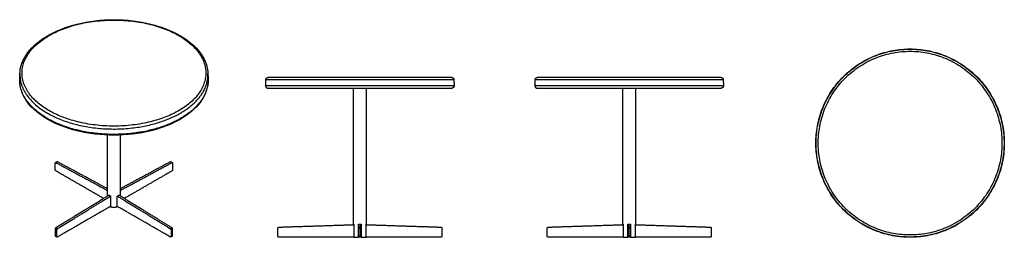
# Model space of a CAD drawing. Header units: millimetres. Extents: x -2325 to 2325, y -514 to 514.
import ezdxf

# ---------------------------------------------------------------- set-up
doc = ezdxf.new("R2010")
doc.units = ezdxf.units.MM
doc.layers.add('Make2D$Visible$Courbes', color=7, linetype='Continuous', true_color=0x000000)
doc.layers.add('Make2D$Visible$Tangentes', color=7, linetype='Continuous', true_color=0x000000)

msp = doc.modelspace()

# ---------------------------------------------------------------- linework, layer by layer
at = {"layer": 'Make2D$Visible$Courbes', "lineweight": -3}
for points, knots in [([(-2323.7, 260.2), (-2323.5, 265.7), (-2322.9, 271.1), (-2320.5, 287.3), (-2317.8, 297.9), (-2311.6, 315.1), (-2308.7, 321.7), (-2300.1, 338.8), (-2293.7, 349), (-2263.6, 389.2), (-2231.5, 416.5), (-2191.7, 439.4), (-2152.2, 462.3), (-2105.7, 480.5), (-1999.4, 507.1), (-1940, 514.2), (-1879.9, 514.2), (-1819.8, 514.2), (-1760.3, 507.1), (-1654.1, 480.5), (-1607.6, 462.3), (-1568, 439.4), (-1528.3, 416.5), (-1496.2, 389.2), (-1466.1, 349), (-1459.7, 338.8), (-1451.1, 321.7), (-1448.2, 315.1), (-1442, 297.9), (-1439.2, 287.3), (-1436.8, 271.1), (-1436.3, 265.7), (-1436.1, 260.2)], [10.982069, 10.982069, 10.982069, 10.982069, 38.182078, 38.182078, 91.795191, 91.795191, 126.168922, 126.168922, 181.190304, 181.190304, 348.839712, 348.839712, 348.839712, 515.918415, 515.918415, 696.720925, 696.720925, 696.720925, 877.523436, 877.523436, 1044.602138, 1044.602138, 1044.602138, 1212.251546, 1212.251546, 1267.272928, 1267.272928, 1301.646659, 1301.646659, 1355.259773, 1355.259773, 1382.459782, 1382.459782, 1382.459782, 1382.459782]), ([(-1567.3, 42.9), (-1606.9, 20), (-1653.5, 1.7), (-1760.1, -24.9), (-1819.6, -32), (-1879.9, -32), (-1940.1, -32), (-1999.7, -24.9), (-2106.2, 1.7), (-2152.8, 20), (-2192.5, 42.9), (-2232.3, 65.9), (-2264.5, 93.2), (-2299.4, 139.8), (-2308.7, 156.8), (-2321.6, 192.3), (-2324.9, 210.7), (-2324.9, 229.1)], [0, 0, 0, 0, 167.478438, 167.478438, 348.71414, 348.71414, 348.71414, 529.949842, 529.949842, 697.42828, 697.42828, 697.42828, 865.404742, 865.404742, 955.070832, 955.070832, 1047.336974, 1047.336974, 1047.336974, 1047.336974]), ([(-1434.9, 229.1), (-1434.9, 210.7), (-1438.2, 192.3), (-1451.1, 156.8), (-1460.4, 139.8), (-1495.2, 93.2), (-1527.5, 65.9), (-1567.3, 42.9)], [0, 0, 0, 0, 92.266142, 92.266142, 181.932232, 181.932232, 349.908694, 349.908694, 349.908694, 349.908694])]:
    msp.add_open_spline(points, degree=3, knots=knots, dxfattribs=at)
for points, weights, knots in [([(1434.9, -69.2), (1434.9, 375.8), (1879.9, 375.8), (2324.9, 375.8), (2324.9, -69.2)], [1, 0.707106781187, 1, 0.707106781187, 1], [0, 0, 0, 683.296402, 683.296402, 1366.592804, 1366.592804, 1366.592804]), ([(987.4, 240.9), (987.4, 240.9), (553.5, 240.9), (119.5, 240.9), (119.5, 240.9)], [1, 0.707106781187, 1, 0.707106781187, 1], [1363.28245, 1363.28245, 1363.28245, 2044.923675, 2044.923675, 2726.5649, 2726.5649, 2726.5649]), ([(-1565.2, 47.5), (-1775.5, -73.9), (-2050.2, -8.2), (-2324.9, 57.5), (-2324.9, 229.1)], [1, 0.831469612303, 1, 0.831469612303, 1], [0, 0, 0, 512.472302, 512.472302, 1024.944603, 1024.944603, 1024.944603]), ([(-1163.4, 200.9), (-1163.4, 196.7), (-1160.4, 193.8), (-1157.5, 190.9), (-1153.4, 190.9)], [1, 0.853553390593, 0.853553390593, 0.853553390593, 1], [0, 0, 0, 8.284271, 8.284271, 16.568542, 16.568542, 16.568542]), ([(-273.4, 200.9), (-273.4, 196.7), (-276.3, 193.8), (-279.2, 190.9), (-283.4, 190.9)], [1, 0.853553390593, 0.853553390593, 0.853553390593, 1], [0, 0, 0, 8.284271, 8.284271, 16.568542, 16.568542, 16.568542]), ([(998.5, 200.9), (998.5, 200.9), (553.5, 200.9), (108.5, 200.9), (108.5, 200.9)], [1, 0.707106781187, 1, 0.707106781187, 1], [1366.592804, 1366.592804, 1366.592804, 2049.889206, 2049.889206, 2733.185609, 2733.185609, 2733.185609]), ([(108.5, 200.9), (108.5, 196.7), (111.4, 193.8), (114.3, 190.9), (118.5, 190.9)], [1, 0.853553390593, 0.853553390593, 0.853553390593, 1], [0, 0, 0, 8.284271, 8.284271, 16.568542, 16.568542, 16.568542]), ([(118.5, 190.9), (118.5, 190.9), (553.5, 190.9), (988.5, 190.9), (988.5, 190.9)], [1, 0.707106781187, 1, 0.707106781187, 1], [0, 0, 0, 683.296402, 683.296402, 1366.592804, 1366.592804, 1366.592804]), ([(998.5, 200.9), (998.5, 196.7), (995.6, 193.8), (994.4, 192.7), (993, 191.9)], [1, 0.853553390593, 0.853553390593, 0.853553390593, 0.874965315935], [0, 0, 0, 8.284271, 8.284271, 11.45196, 11.45196, 11.45196]), ([(2324.9, -69.2), (2324.9, -514.2), (1879.9, -514.2), (1434.9, -514.2), (1434.9, -69.2)], [1, 0.707106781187, 1, 0.707106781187, 1], [1366.592804, 1366.592804, 1366.592804, 2049.889206, 2049.889206, 2733.185609, 2733.185609, 2733.185609])]:
    msp.add_rational_spline(points, weights, degree=2, knots=knots, dxfattribs=at)
for points, weights in [([(-2324.9, 229.1), (-2324.9, 232.3), (-2324.8, 235.5)], [1, 0.999923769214, 1]), ([(-1435, 235.5), (-1434.9, 232.3), (-1434.9, 229.1)], [1, 0.999923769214, 1]), ([(-1162.3, 231.2), (-1162, 240.9), (-1152.3, 240.9)], [0.985995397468, 0.714285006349, 1]), ([(-718.4, 240.9), (-1152.3, 240.9), (-1152.3, 240.9)], [1, 0.707106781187, 1]), ([(-284.4, 240.9), (-284.4, 240.9), (-718.4, 240.9)], [1, 0.707106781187, 1]), ([(-284.4, 240.9), (-274.8, 240.9), (-274.4, 231.2)], [1, 0.714285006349, 0.985995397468]), ([(109.5, 231.2), (109.9, 240.9), (119.5, 240.9)], [0.985995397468, 0.714285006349, 1]), ([(987.4, 240.9), (997.1, 240.9), (997.4, 231.2)], [1, 0.714285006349, 0.985995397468]), ([(-1434.9, 229.1), (-1434.9, 122.7), (-1565.2, 47.5)], [1, 0.923879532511, 1]), ([(-718.4, 200.9), (-1163.4, 200.9), (-1163.4, 200.9)], [1, 0.707106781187, 1]), ([(-273.4, 200.9), (-273.4, 200.9), (-718.4, 200.9)], [1, 0.707106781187, 1]), ([(-718.4, 190.9), (-283.4, 190.9), (-283.4, 190.9)], [1, 0.707106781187, 1]), ([(993, 191.9), (990.9, 190.9), (988.5, 190.9)], [0.874965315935, 0.909550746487, 1]), ([(-1572.3, 43.4), (-1570.5, 44.4), (-1568.8, 45.4)], [1, 0.997637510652, 0.995313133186]), ([(-2157.1, -163.5), (-2157.1, -161.8), (-2156, -161.2)], [1, 0.923879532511, 1]), ([(-2156, -161.2), (-2155.1, -160.6), (-2153.7, -161.4)], [1, 0.930010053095, 1]), ([(-2146.6, -157.3), (-2148, -156.5), (-2149, -157.1)], [1, 0.930010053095, 1]), ([(-1610.8, -157.1), (-1611.8, -156.5), (-1613.2, -157.3)], [1, 0.930010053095, 1]), ([(-1606.1, -161.4), (-1604.7, -160.6), (-1603.7, -161.2)], [1, 0.930010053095, 1]), ([(-1603.7, -161.2), (-1602.7, -161.8), (-1602.7, -163.5)], [1, 0.923879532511, 1]), ([(-2153.5, -200.8), (-2157.1, -198.7), (-2157.1, -194.6)], [1, 0.707106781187, 1]), ([(-1602.7, -194.6), (-1602.7, -198.7), (-1606.2, -200.8)], [1, 0.707106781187, 1]), ([(-1905.2, -313.8), (-1901.6, -317), (-1896, -319.1)], [1, 0.97624564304, 1]), ([(-1863.8, -319.1), (-1861, -318), (-1858.7, -316.7)], [1, 0.994043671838, 1]), ([(-1858.7, -316.7), (-1856.4, -315.4), (-1854.6, -313.8)], [1, 0.994043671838, 1]), ([(-1896, -369.3), (-1879.9, -375.2), (-1863.8, -369.3)], [1, 0.843516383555, 1]), ([(-748.4, -452.6), (-748.4, -452.6), (-747.7, -452.6)], [1, 0.994043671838, 1]), ([(-724.9, -452.6), (-718.4, -452.6), (-711.9, -452.6)], [1, 0.97624564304, 1]), ([(-689.1, -452.6), (-688.4, -452.6), (-688.4, -452.6)], [1, 0.994043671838, 1]), ([(523.5, -452.6), (523.5, -452.6), (524.2, -452.6)], [1, 0.994043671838, 1]), ([(547, -452.6), (553.5, -452.6), (560, -452.6)], [1, 0.97624564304, 1]), ([(582.8, -452.6), (583.5, -452.6), (583.5, -452.6)], [1, 0.994043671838, 1]), ([(-2153.7, -469.3), (-2157.1, -471.4), (-2157.1, -475.4)], [1, 0.718568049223, 1]), ([(-2157.1, -506.5), (-2157.1, -508.2), (-2156, -508.8)], [1, 0.923879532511, 1]), ([(-2150, -479.5), (-2150, -475.5), (-2146.6, -473.4)], [1, 0.718568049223, 1]), ([(-2149, -512.9), (-2150, -512.3), (-2150, -510.6)], [1, 0.923879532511, 1]), ([(-1613.2, -473.4), (-1609.8, -475.5), (-1609.8, -479.5)], [1, 0.718568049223, 1]), ([(-1609.8, -510.6), (-1609.8, -512.3), (-1610.8, -512.9)], [1, 0.923879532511, 1]), ([(-1602.7, -475.4), (-1602.7, -471.4), (-1606.1, -469.3)], [1, 0.718568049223, 1]), ([(-1603.7, -508.8), (-1602.7, -508.2), (-1602.7, -506.5)], [1, 0.923879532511, 1]), ([(-1105.4, -471), (-1105.4, -466.1), (-1100.5, -466)], [1, 0.718568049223, 1]), ([(-1100.4, -514.1), (-1105.4, -514.1), (-1105.4, -509.1)], [1, 0.707106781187, 1]), ([(-723.4, -466), (-723.4, -466.1), (-723.4, -471)], [1, 0.718568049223, 1]), ([(-723.4, -509.1), (-723.4, -514.1), (-723.4, -514.1)], [1, 0.707106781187, 1]), ([(-713.4, -471), (-713.4, -466.1), (-713.4, -466)], [1, 0.718568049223, 1]), ([(-713.4, -514.1), (-713.4, -514.1), (-713.4, -509.1)], [1, 0.707106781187, 1]), ([(-331.4, -509.1), (-331.4, -514.1), (-336.4, -514.1)], [1, 0.707106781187, 1]), ([(-336.2, -466), (-331.4, -466.1), (-331.4, -471)], [1, 0.718568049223, 1]), ([(166.5, -471), (166.5, -466.1), (171.3, -466)], [1, 0.718568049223, 1]), ([(171.5, -514.1), (166.5, -514.1), (166.5, -509.1)], [1, 0.707106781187, 1]), ([(548.5, -466), (548.5, -466.1), (548.5, -471)], [1, 0.718568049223, 1]), ([(548.5, -509.1), (548.5, -514.1), (548.5, -514.1)], [1, 0.707106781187, 1]), ([(558.5, -471), (558.5, -466.1), (558.5, -466)], [1, 0.718568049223, 1]), ([(558.5, -514.1), (558.5, -514.1), (558.5, -509.1)], [1, 0.707106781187, 1]), ([(940.5, -509.1), (940.5, -514.1), (935.5, -514.1)], [1, 0.707106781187, 1]), ([(935.6, -466), (940.5, -466.1), (940.5, -471)], [1, 0.718568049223, 1]), ([(-2146.5, -512.7), (-2147.9, -513.5), (-2149, -512.9)], [1, 0.923879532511, 1]), ([(-1610.8, -512.9), (-1611.8, -513.5), (-1613.3, -512.7)], [1, 0.923879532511, 1]), ([(-747.7, -514.1), (-743.5, -514.1), (-724.9, -514.1)], [1, 0.843516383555, 1]), ([(-711.9, -514.1), (-693.2, -514.1), (-689.1, -514.1)], [1, 0.843516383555, 1]), ([(524.2, -514.1), (528.3, -514.1), (547, -514.1)], [1, 0.843516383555, 1]), ([(560, -514.1), (578.6, -514.1), (582.8, -514.1)], [1, 0.843516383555, 1])]:
    msp.add_rational_spline(points, weights, degree=2, dxfattribs=at)
for points, degree in [([(-2324.8, 235.5), (-2324.4, 243.7), (-2324, 252), (-2323.7, 260.2)], 3), ([(-1436.1, 260.2), (-1435.7, 252), (-1435.4, 243.7), (-1435, 235.5)], 3), ([(-1163.4, 200.9), (-1162.8, 216), (-1162.3, 231.2)], 2), ([(-748.4, -452.6), (-748.4, -130.9), (-748.4, 190.9)], 2), ([(-688.4, 190.9), (-688.4, -130.9), (-688.4, -452.6)], 2), ([(-274.4, 231.2), (-273.9, 216), (-273.4, 200.9)], 2), ([(108.5, 200.9), (109, 216), (109.5, 231.2)], 2), ([(523.5, -452.6), (523.5, -130.9), (523.5, 190.9)], 2), ([(583.5, 190.9), (583.5, -130.9), (583.5, -452.6)], 2), ([(997.4, 231.2), (998, 216), (998.5, 200.9)], 2), ([(-1909.9, -319.4), (-1909.9, -175.4), (-1909.9, -31.4)], 2), ([(-1849.9, -31.4), (-1849.9, -175.4), (-1849.9, -319.4)], 2), ([(-2157.1, -194.6), (-2157.1, -179.1), (-2157.1, -163.5)], 2), ([(-2156, -161.1), (-2152.5, -159.1), (-2149, -157.1)], 2), ([(-2153.7, -161.4), (-2031.8, -227.1), (-1909.9, -292.9)], 2), ([(-1909.9, -285), (-2028.2, -221.1), (-2146.6, -157.3)], 2), ([(-1613.2, -157.3), (-1731.5, -221.1), (-1849.9, -285)], 2), ([(-1849.9, -292.9), (-1728, -227.1), (-1606.1, -161.4)], 2), ([(-1610.8, -157.1), (-1607.3, -159.1), (-1603.7, -161.2)], 2), ([(-1602.7, -163.5), (-1602.7, -179.1), (-1602.7, -194.6)], 2), ([(-1928.4, -330.8), (-2041, -265.8), (-2153.5, -200.8)], 2), ([(-1606.2, -200.8), (-1718.8, -265.8), (-1831.4, -330.7)], 2), ([(-1903.3, -315.3), (-2028.5, -392.3), (-2153.7, -469.3)], 2), ([(-2146.6, -473.4), (-2021.3, -396.3), (-1896, -319.3)], 2), ([(-1905.2, -316.5), (-1905.2, -315.1), (-1905.2, -313.8)], 2), ([(-1896, -319.1), (-1896, -344.2), (-1896, -369.3)], 2), ([(-1863.8, -369.3), (-1863.8, -344.2), (-1863.8, -319.1)], 2), ([(-1863.8, -319.3), (-1738.5, -396.3), (-1613.2, -473.4)], 2), ([(-1606.1, -469.3), (-1731.3, -392.3), (-1856.5, -315.3)], 2), ([(-1854.6, -313.8), (-1854.6, -315.1), (-1854.6, -316.5)], 2), ([(-1896, -368), (-2021.2, -440.4), (-2146.5, -512.7)], 2), ([(-1613.3, -512.7), (-1738.5, -440.4), (-1863.8, -368)], 2), ([(-1100.5, -466), (-924.1, -460.2), (-747.7, -454.4)], 2), ([(-747.7, -452.6), (-747.7, -483.4), (-747.7, -514.1)], 2), ([(-724.9, -514.1), (-724.9, -483.4), (-724.9, -452.6)], 2), ([(-724.9, -459.1), (-724.1, -459.1), (-723.4, -459.1)], 2), ([(-713.4, -454.1), (-718.4, -454.1), (-723.4, -454.1)], 2), ([(-723.4, -454.1), (-723.4, -460.1), (-723.4, -466)], 2), ([(-713.4, -466), (-713.4, -460.1), (-713.4, -454.1)], 2), ([(-713.4, -459.1), (-712.6, -459.1), (-711.9, -459.1)], 2), ([(-711.9, -452.6), (-711.9, -483.4), (-711.9, -514.1)], 2), ([(-689.1, -514.1), (-689.1, -483.4), (-689.1, -452.6)], 2), ([(-689.1, -454.4), (-512.6, -460.2), (-336.2, -466)], 2), ([(171.3, -466), (347.8, -460.2), (524.2, -454.4)], 2), ([(524.2, -452.6), (524.2, -483.4), (524.2, -514.1)], 2), ([(547, -514.1), (547, -483.4), (547, -452.6)], 2), ([(547, -459.1), (547.6, -459.1), (548.3, -459.1)], 2), ([(548.3, -484.1), (548.3, -471.6), (548.3, -459.1)], 2), ([(548.5, -454.1), (548.5, -460.1), (548.5, -466)], 2), ([(558.5, -454.1), (553.5, -454.1), (548.5, -454.1)], 2), ([(558.5, -466), (558.5, -460.1), (558.5, -454.1)], 2), ([(558.7, -459.1), (559.3, -459.1), (560, -459.1)], 2), ([(558.7, -459.1), (558.7, -471.6), (558.7, -484.1)], 2), ([(560, -452.6), (560, -483.4), (560, -514.1)], 2), ([(582.8, -514.1), (582.8, -483.4), (582.8, -452.6)], 2), ([(582.8, -454.4), (759.2, -460.2), (935.6, -466)], 2), ([(-2157.1, -475.4), (-2157.1, -491), (-2157.1, -506.5)], 2), ([(-2149, -512.9), (-2152.5, -510.9), (-2156, -508.8)], 2), ([(-2150, -510.6), (-2150, -495), (-2150, -479.5)], 2), ([(-1603.7, -508.8), (-1607.3, -510.9), (-1610.8, -512.9)], 2), ([(-1609.8, -479.5), (-1609.8, -495), (-1609.8, -510.6)], 2), ([(-1602.7, -506.5), (-1602.7, -491), (-1602.7, -475.4)], 2), ([(-1105.4, -509.1), (-1105.4, -490.1), (-1105.4, -471)], 2), ([(-723.6, -484.1), (-723.6, -499.1), (-723.6, -514.1)], 2), ([(-723.4, -484.1), (-723.5, -484.1), (-723.6, -484.1)], 2), ([(-723.4, -471), (-723.4, -490.1), (-723.4, -509.1)], 2), ([(-713.4, -509.1), (-713.4, -490.1), (-713.4, -471)], 2), ([(-713.2, -484.1), (-713.3, -484.1), (-713.4, -484.1)], 2), ([(-713.2, -514.1), (-713.2, -499.1), (-713.2, -484.1)], 2), ([(-331.4, -471), (-331.4, -490.1), (-331.4, -509.1)], 2), ([(166.5, -509.1), (166.5, -490.1), (166.5, -471)], 2), ([(548.5, -484.1), (548.4, -484.1), (548.3, -484.1)], 2), ([(548.5, -471), (548.5, -490.1), (548.5, -509.1)], 2), ([(558.5, -509.1), (558.5, -490.1), (558.5, -471)], 2), ([(558.7, -484.1), (558.6, -484.1), (558.5, -484.1)], 2), ([(940.5, -471), (940.5, -490.1), (940.5, -509.1)], 2), ([(-747.7, -514.1), (-924, -514.1), (-1100.4, -514.1)], 2), ([(-723.6, -514.1), (-724.2, -514.1), (-724.9, -514.1)], 2), ([(-713.4, -514.1), (-718.4, -514.1), (-723.4, -514.1)], 2), ([(-711.9, -514.1), (-712.5, -514.1), (-713.2, -514.1)], 2), ([(-336.4, -514.1), (-512.7, -514.1), (-689.1, -514.1)], 2), ([(524.2, -514.1), (347.8, -514.1), (171.5, -514.1)], 2), ([(548.5, -514.1), (547.7, -514.1), (547, -514.1)], 2), ([(558.5, -514.1), (553.5, -514.1), (548.5, -514.1)], 2), ([(560, -514.1), (559.2, -514.1), (558.5, -514.1)], 2), ([(935.5, -514.1), (759.1, -514.1), (582.8, -514.1)], 2)]:
    msp.add_open_spline(points, degree=degree, dxfattribs=at)
at = {"layer": 'Make2D$Visible$Tangentes', "lineweight": -3}
for points, weights, knots in [([(-2186.7, 438.9), (-1879.9, 616.1), (-1573, 438.9), (-1266.2, 261.8), (-1573, 84.6)], [1, 0.707106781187, 1, 0.707106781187, 1], [1363.28245, 1363.28245, 1363.28245, 2044.923675, 2044.923675, 2726.5649, 2726.5649, 2726.5649]), ([(-1573, 84.6), (-1879.9, -92.5), (-2186.7, 84.6), (-2493.6, 261.8), (-2186.7, 438.9)], [1, 0.707106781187, 1, 0.707106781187, 1], [0, 0, 0, 681.641225, 681.641225, 1363.28245, 1363.28245, 1363.28245]), ([(1436, -69.2), (1436, -513.1), (1879.9, -513.1), (2323.8, -513.1), (2323.8, -69.2), (2323.8, 374.8), (1879.9, 374.8), (1436, 374.8), (1436, -69.2)], [1, 0.707106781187, 1, 0.707106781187, 1, 0.707106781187, 1, 0.707106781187, 1], [0, 0, 0, 697.339619, 697.339619, 1394.679239, 1394.679239, 2092.018858, 2092.018858, 2789.358477, 2789.358477, 2789.358477]), ([(1445.9, -69.2), (1445.9, 364.8), (1879.9, 364.8), (2313.8, 364.8), (2313.8, -69.2)], [1, 0.707106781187, 1, 0.707106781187, 1], [0, 0, 0, 681.641225, 681.641225, 1363.28245, 1363.28245, 1363.28245]), ([(-2323.7, 260.2), (-2331.1, 86.7), (-2054.8, 18.3), (-1778.5, -50.1), (-1566, 72.7)], [1, 0.828023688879, 1, 0.828023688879, 1], [1732.385478, 1732.385478, 1732.385478, 2260.871978, 2260.871978, 2789.358477, 2789.358477, 2789.358477]), ([(-1162.3, 231.2), (-1162.3, 231.2), (-718.4, 231.2), (-274.4, 231.2), (-274.4, 231.2)], [1, 0.707106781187, 1, 0.707106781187, 1], [697.339619, 697.339619, 697.339619, 1394.679239, 1394.679239, 2092.018858, 2092.018858, 2092.018858]), ([(109.5, 231.2), (109.5, 231.2), (553.5, 231.2), (997.4, 231.2), (997.4, 231.2)], [1, 0.707106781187, 1, 0.707106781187, 1], [0, 0, 0, 697.339619, 697.339619, 1394.679239, 1394.679239, 1394.679239]), ([(2313.8, -69.2), (2313.8, -503.1), (1879.9, -503.1), (1445.9, -503.1), (1445.9, -69.2)], [1, 0.707106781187, 1, 0.707106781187, 1], [1363.28245, 1363.28245, 1363.28245, 2044.923675, 2044.923675, 2726.5649, 2726.5649, 2726.5649])]:
    msp.add_rational_spline(points, weights, degree=2, knots=knots, dxfattribs=at)
for points, weights in [([(-1566, 72.7), (-1431.4, 150.4), (-1436.1, 260.2)], [1, 0.919083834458, 1]), ([(-1153.4, 190.9), (-1153.4, 190.9), (-718.4, 190.9)], [1, 0.707106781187, 1])]:
    msp.add_rational_spline(points, weights, degree=2, dxfattribs=at)
for points in [[(-2153.7, -161.4), (-2150.1, -159.3), (-2146.6, -157.3)], [(-1613.2, -157.3), (-1609.7, -159.3), (-1606.1, -161.4)], [(-2150, -479.5), (-2153.5, -477.4), (-2157.1, -475.4)], [(-2150, -510.6), (-2153.5, -508.6), (-2157.1, -506.5)], [(-2146.6, -473.4), (-2150.1, -471.4), (-2153.7, -469.3)], [(-1606.1, -469.3), (-1609.7, -471.4), (-1613.2, -473.4)], [(-1602.7, -475.4), (-1606.2, -477.4), (-1609.8, -479.5)], [(-1602.7, -506.5), (-1606.2, -508.6), (-1609.8, -510.6)], [(-713.4, -466), (-718.4, -466), (-723.4, -466)], [(-723.4, -471), (-718.4, -471), (-713.4, -471)], [(-713.4, -509.1), (-718.4, -509.1), (-723.4, -509.1)], [(558.5, -466), (553.5, -466), (548.5, -466)], [(548.5, -471), (553.5, -471), (558.5, -471)], [(558.5, -509.1), (553.5, -509.1), (548.5, -509.1)]]:
    msp.add_open_spline(points, degree=2, dxfattribs=at)

doc.saveas('drawing.dxf')
